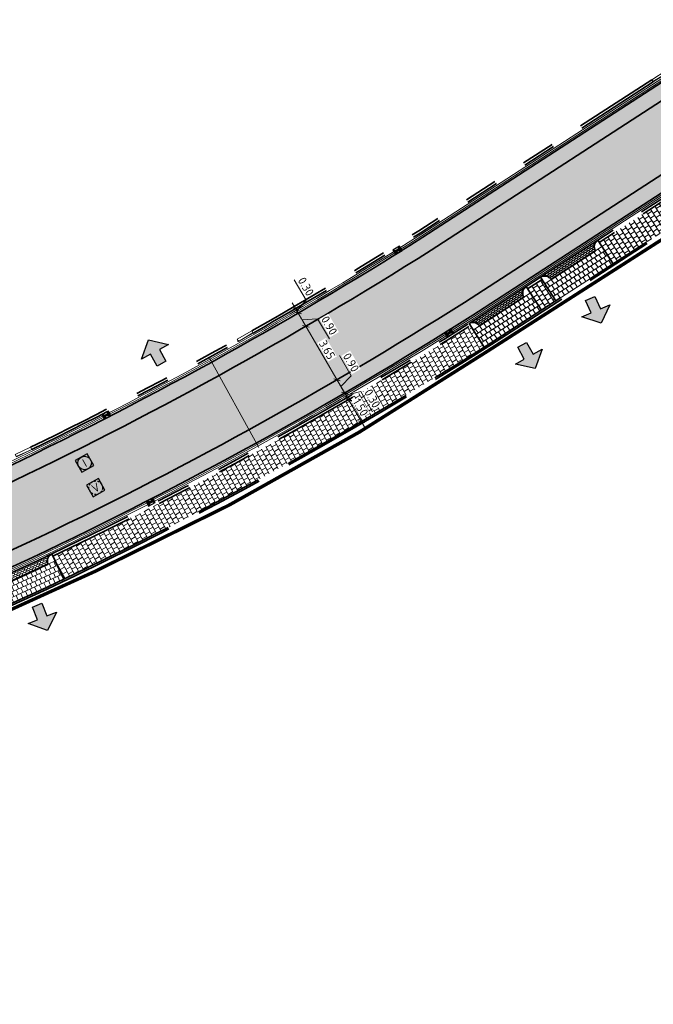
# Model space of a CAD drawing. Header units: metres. Extents: x 199937 to 201628, y 374508 to 375260.
# Tile 34 of 183: x 201263 to 201300, y 374648 to 374706. Entities that reach past the tile are written whole.
import ezdxf
from ezdxf.enums import TextEntityAlignment as Align

# ---------------------------------------------------------------- set-up
doc = ezdxf.new("R2010")
doc.units = ezdxf.units.M
for name, pattern in [('HIDDENX2', [0.75, 0.5, -0.25]), ('VH-OPSLUITBAND_100X200', [16, 8, -2, 4, -2]), ('VH-TROTTOIRBAND_130-150', [15, 5, -2, 2, -2, 2, -2]), ('XX-PROJECTGRENS', [18, 12, -3, 0, -3])]:
    doc.linetypes.add(name, pattern=pattern)
doc.layers.add('000___INRIT-PIJL', color=252, linetype='Continuous')
for name, color, linetype, lineweight in [('B-WE-RI-VWA_RIOOLPUT_VALPUT-S', 20, 'Continuous', 25), ('N-WE-RI-ITR_RIOOLPUT-S', 84, 'Continuous', 25), ('N-WE-RI-KOLK-S', 7, 'Continuous', 25), ('N-WE-VH-GOOT-G', 170, 'Continuous', 35), ('N-WE-VH-KANTOPSLUITING_OPSLUITBAND_100X200-G', 150, 'VH-OPSLUITBAND_100X200', 35), ('N-WE-VH-KANTOPSLUITING_TROTTOIRBAND_130 150-G', 210, 'VH-TROTTOIRBAND_130-150', 35), ('N-WE-VH-KANTOPSLUITING_TROTTOIRBAND_130 150_250_HOEKBLOK-S', 210, 'Continuous', 25), ('N-WE-VH-KANTOPSLUITING_TROTTOIRBAND_130 150_250_INRITVERLOOPBAND-G', 210, 'VH-TROTTOIRBAND_130-150', 35), ('N-WE-VH-KANTOPSLUITING_TROTTOIRBAND_130 150_250_INRITVERLOOPBAND-S', 210, 'Continuous', 25), ('N-WE-VH-KANTVERHARDING_STREKLAAG-G', 60, 'Continuous', 18), ('N-WE-VH-VERHARDING_BETONSTRAATSTEEN-G', 252, 'Continuous', 35), ('N-WE-VH-VERHARDING_TEGEL-A', 252, 'Continuous', 18), ('N-WE-VH-VERHARDING_TEGEL-G', 252, 'Continuous', 35), ('X-XX-AL-M-200', 7, 'Continuous', 18)]:
    doc.layers.add(name, color=color, linetype=linetype, lineweight=lineweight)
doc.layers.add('N-WE-KG-GRENS_PROJECT-G', color=7, linetype='XX-PROJECTGRENS', lineweight=35, transparency=0.45)
for name, color, linetype, lineweight, true_color in [('N-WE-VH-VERHARDING_BETONSTRAATSTEEN_GRIJS-A', 7, 'Continuous', 18, 0xa6a6a6), ('N-WE-VH-VERHARDING_BETONSTRAATSTEEN_HEIDE-A', 7, 'Continuous', 0, 0x986657), ('N-WE-VH-VERHARDING_BETONSTRAATSTEEN_ROOD-A', 7, 'Continuous', 0, 0xa92c0a)]:
    doc.layers.add(name, color=color, linetype=linetype, lineweight=lineweight, true_color=true_color)
doc.layers.add('X-XX-AL-HULPLIJN-G', color=7, linetype='Continuous', lineweight=18, plot=False)
doc.styles.add('NLCS-ISO', font='NLCS-ISO.ttf')
doc.styles.add('NLCS-ISO-M200-T25', font='NLCS-ISO.ttf', dxfattribs={"height": 0.5})
doc.dimstyles.new('NLCS-M200-T25-SCHRAP_L2_H1', dxfattribs={"dimscale": 0.2, "dimtxt": 2.5, "dimasz": 1.4, "dimexe": 2, "dimexo": 2, "dimgap": 0.7, "dimtad": 1, "dimzin": 0, "dimdsep": 46, "dimtxsty": 'NLCS-ISO-M200-T25', "dimblk": 'OBLIQUE', "dimcen": 0, "dimdle": 2, "dimclrd": 256, "dimclre": 256, "dimclrt": 256, "dimadec": 1, "dimazin": 0, "dimtfac": 1, "dimtdec": 3, "dimtofl": 0, "dimtmove": 0, "dimatfit": 3, "dimldrblk": 'OBLIQUE', "dimfxl": 2, "dimfxlon": 1, "dimtfillclr": 256, "dimtolj": 1, "dimtzin": 0, "dimlwd": -1, "dimlwe": -1, "dimarcsym": 0})
pattern_1 = [(115.71894013, (0, 0), (-0.2803270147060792, 0.09806510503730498), [0.63, -0.21]), (25.71894012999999, (-0.3783921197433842, -0.1822619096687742), (-0.2803270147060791, 0.09806510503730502), [0.63, -0.21])]
pattern_2 = [(121.93216256, (201274.258969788, 374684.6893853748), (-0.2892938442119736, 0.06714962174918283), [0.63, -0.21]), (31.93216256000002, (201273.902526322, 374684.4672411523), (-0.2892938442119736, 0.06714962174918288), [0.63, -0.21])]

# ---------------------------------------------------------------- blocks, each defined once
blk = doc.blocks.new('inrit')
h = blk.add_hatch(color=256)
h.dxf.hatch_style = 1
h.paths.add_polyline_path([(0.3000000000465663, 1), (-0.300000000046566, 1), (-0.3000000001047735, 1.799999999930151), (-0.900000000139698, 1.799999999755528), (-2.328301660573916e-10, 2.599999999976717), (0.9000000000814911, 1.799999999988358), (0.2999999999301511, 1.799999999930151)])
at = {"color": 3, "flags": 128}
blk.add_lwpolyline([(0.3000000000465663, 1), (-0.300000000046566, 1), (-0.3000000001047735, 1.799999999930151), (-0.900000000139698, 1.799999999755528), (-2.328301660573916e-10, 2.599999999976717), (0.9000000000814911, 1.799999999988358), (0.2999999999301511, 1.799999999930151), (0.3000000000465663, 1)], dxfattribs=at)
blk = doc.blocks.new('SVH-TROTTOIRBAND HOEKBLOK_130 150X250_R450_H90UITW_HD-MM')
at = {"linetype": 'Continuous', "lineweight": 0}
for q in [(450.0000000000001, 449.9999999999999), (0, 0)]:
    blk.add_line((8.266365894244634e-14, 450), q, dxfattribs=at)
for radius in [450, 430]:
    blk.add_arc((8.266365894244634e-14, 450), radius, 270, 0, dxfattribs=at)
blk = doc.blocks.new('SVH-TROTTOIRBAND INRITVERLOOPBAND_130 150X250_RECHTS_L1000_HD-MM')
at = {"linetype": 'Continuous', "lineweight": 0}
blk.add_line((0, 20), (-1000, 1.13686837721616e-13), dxfattribs=at)
blk.add_lwpolyline([(0, 0), (-1000, 1.13686837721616e-13), (-1000, 150.0000000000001), (0, 150)], close=True, dxfattribs=at)
blk = doc.blocks.new('SVH-TROTTOIRBAND INRITVERLOOPBAND_130 150X250_LINKS_L1000_HD-MM')
at = {"linetype": 'Continuous', "lineweight": 0}
blk.add_line((0, 20), (1000, 1.13686837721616e-13), dxfattribs=at)
blk.add_lwpolyline([(0, 0), (1000, 1.13686837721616e-13), (1000, 150.0000000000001), (0, 150)], close=True, dxfattribs=at)
blk = doc.blocks.new('SRI-PUT_INSPECTIE-SO')
at = {"lineweight": -3, "flags": 128}
blk.add_lwpolyline([(-1.999999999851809, -2.000000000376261), (2.000000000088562, -2.000000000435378), (2.000000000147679, 1.999999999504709), (-2.00000000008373, 1.999999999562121)], close=True, dxfattribs=at)
at = {"lineweight": -3, "ltscale": 1.5}
blk.add_circle((0, -7.105427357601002e-14), 1.999999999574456, dxfattribs=at)
at = {"ltscale": 0.1, "style": 'NLCS-ISO'}
blk.add_text('I', height=2.5, dxfattribs=at).set_placement((-0.002795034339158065, -0.007140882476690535), align=Align.MIDDLE_CENTER)
blk = doc.blocks.new('SRI-PUT_VALPUT-SO')
at = {"lineweight": -3, "flags": 128}
blk.add_lwpolyline([(-1.999999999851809, -2.00000000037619), (2.000000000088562, -2.000000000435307), (2.000000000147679, 1.99999999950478), (-2.00000000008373, 1.999999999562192)], close=True, dxfattribs=at)
at = {"linetype": 'HIDDENX2', "lineweight": -3, "ltscale": 0.25}
blk.add_circle((0, 0), 1.999999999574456, dxfattribs=at)
at = {"ltscale": 0.1, "style": 'NLCS-ISO'}
blk.add_text('V', height=2.5, dxfattribs=at).set_placement((-0.002795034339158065, -0.007140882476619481), align=Align.MIDDLE_CENTER)
blk = doc.blocks.new('N-SRI-KOLK_STRAAT_450X300-SO')
h = blk.add_hatch(color=256)
h.dxf.hatch_style = 1
h.paths.add_polyline_path([(-7.127631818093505e-14, 0.7499999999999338), (-1.125000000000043, 1.49999999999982), (-1.125000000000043, 4.75175454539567e-14)])
h.paths.add_polyline_path([(1.1249999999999, 4.75175454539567e-14), (1.1249999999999, 1.49999999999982), (-7.122080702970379e-14, 0.7499999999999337)])
for p, q in [((-1.125000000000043, 4.75175454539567e-14), (1.1249999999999, 1.49999999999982)), ((1.1249999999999, 4.75175454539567e-14), (-1.125000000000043, 1.49999999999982))]:
    blk.add_line(p, q)
at = {"flags": 128}
blk.add_lwpolyline([(-1.125000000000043, 4.75175454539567e-14), (1.1249999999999, 4.75175454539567e-14), (1.1249999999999, 1.49999999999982), (-1.125000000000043, 1.49999999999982)], close=True, dxfattribs=at)
blk = doc.blocks.new('_Oblique')
at = {"color": 0, "linetype": 'ByBlock', "lineweight": -2}
blk.add_line((-0.5, -0.5), (0.5, 0.5), dxfattribs=at)
blk = doc.blocks.new('*D808')
at = {"layer": 'Defpoints', "color": 0, "transparency": 16777216}
for p in [(201279.3643647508, 374687.5801043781), (201281.199882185, 374684.4295950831), (201281.1998821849, 374684.4295950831)]:
    blk.add_point(p, dxfattribs=at)
at = {"layer": 'X-XX-AL-M-200', "transparency": 16777216}
for p, q in [((201279.1630029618, 374687.9257247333), (201281.4012439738, 374684.0839747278)), ((201279.3643647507, 374687.5801043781), (201279.0187443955, 374687.3787425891)), ((201281.1998821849, 374684.4295950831), (201280.8542618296, 374684.2282332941))]:
    blk.add_line(p, q, dxfattribs=at)
at = {"layer": 'X-XX-AL-M-200', "transparency": 16777216, "xscale": 0.28, "yscale": 0.28, "zscale": 0.28}
for p, rotation in [((201279.3643647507, 374687.5801043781), 120.2254948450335), ((201281.1998821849, 374684.4295950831), 300.2254948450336)]:
    blk.add_blockref('_Oblique', p, dxfattribs=dict(at, rotation=rotation))
at = {"layer": 'X-XX-AL-M-200', "transparency": 16777216, "insert": (201280.6191033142, 374686.2011774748), "char_height": 0.5, "attachment_point": 5, "rotation": 300.22549484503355, "style": 'NLCS-ISO-M200-T25', "bg_fill": 3, "box_fill_scale": 1.1, "bg_fill_color": 256, "bg_fill_true_color": 13158600, "bg_fill_transparency": 0}
blk.add_mtext('\\A1;3.65', dxfattribs=at)
blk = doc.blocks.new('*D809')
at = {"layer": 'Defpoints', "color": 0, "transparency": 16777216}
for p in [(201278.9113007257, 374688.3577501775), (201278.9113007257, 374688.3577501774), (201279.3643647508, 374687.5801043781)]:
    blk.add_point(p, dxfattribs=at)
at = {"layer": 'X-XX-AL-M-200', "transparency": 16777216}
for p, q in [((201278.9113007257, 374688.3577501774), (201278.5656803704, 374688.1563883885)), ((201279.5657265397, 374687.2344840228), (201278.7099389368, 374688.7033705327)), ((201279.1378327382, 374687.9689272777), (201280.0588328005, 374688.0251446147)), ((201280.0588328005, 374688.0251446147), (201280.7535309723, 374686.8327543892)), ((201279.3643647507, 374687.5801043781), (201279.0187443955, 374687.3787425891))]:
    blk.add_line(p, q, dxfattribs=at)
at = {"layer": 'X-XX-AL-M-200', "transparency": 16777216, "xscale": 0.28, "yscale": 0.28, "zscale": 0.28}
for p, rotation in [((201278.9113007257, 374688.3577501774), 120.2254948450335), ((201279.3643647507, 374687.5801043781), 300.2254948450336)]:
    blk.add_blockref('_Oblique', p, dxfattribs=dict(at, rotation=rotation))
at = {"layer": 'X-XX-AL-M-200', "transparency": 16777216, "insert": (201280.7431617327, 374687.6252772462), "char_height": 0.5, "attachment_point": 5, "rotation": 300.22549484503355, "style": 'NLCS-ISO-M200-T25', "bg_fill": 3, "box_fill_scale": 1.1, "bg_fill_color": 256, "bg_fill_true_color": 13158600, "bg_fill_transparency": 0}
blk.add_mtext('\\A1;0.90', dxfattribs=at)
blk = doc.blocks.new('*D810')
at = {"layer": 'Defpoints', "color": 0, "transparency": 16777216}
for p in [(201278.7602795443, 374688.6169650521), (201278.760279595, 374688.6169650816), (201278.9113007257, 374688.3577501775)]:
    blk.add_point(p, dxfattribs=at)
at = {"layer": 'X-XX-AL-M-200', "transparency": 16777216}
for p, q in [((201279.3828326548, 374689.1252340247), (201278.688134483, 374690.3176242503)), ((201279.1126625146, 374688.0121298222), (201278.5589178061, 374688.9625854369)), ((201278.8357901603, 374688.4873576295), (201279.3828326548, 374689.1252340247)), ((201278.9113007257, 374688.3577501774), (201278.5656803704, 374688.1563883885)), ((201278.760279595, 374688.6169650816), (201279.1058999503, 374688.8183268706))]:
    blk.add_line(p, q, dxfattribs=at)
at = {"layer": 'X-XX-AL-M-200', "transparency": 16777216, "xscale": 0.28, "yscale": 0.28, "zscale": 0.28}
for p, rotation in [((201278.760279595, 374688.6169650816), 120.2254948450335), ((201278.9113007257, 374688.3577501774), 300.2254948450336)]:
    blk.add_blockref('_Oblique', p, dxfattribs=dict(at, rotation=rotation))
at = {"layer": 'X-XX-AL-M-200', "transparency": 16777216, "insert": (201279.3724634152, 374689.9177568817), "char_height": 0.5, "attachment_point": 5, "rotation": 300.22549484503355, "style": 'NLCS-ISO-M200-T25', "bg_fill": 3, "box_fill_scale": 1.1, "bg_fill_color": 256, "bg_fill_true_color": 13158600, "bg_fill_transparency": 0}
blk.add_mtext('\\A1;0.30', dxfattribs=at)
blk = doc.blocks.new('*D811')
at = {"layer": 'Defpoints', "color": 0, "transparency": 16777216}
for p in [(201281.6529424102, 374683.6519558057), (201281.6006706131, 374683.6215017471)]:
    blk.add_point(p, dxfattribs=at)
at = {"layer": 'X-XX-AL-M-200', "transparency": 16777216}
for p, q in [((201282.040399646, 374684.66071402), (201281.3457014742, 374685.8531042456)), ((201281.1998821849, 374684.4295950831), (201280.8542618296, 374684.2282332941)), ((201280.998520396, 374684.7752154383), (201281.8543041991, 374683.3063354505)), ((201281.4264122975, 374684.0407754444), (201282.040399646, 374684.66071402)), ((201281.6529424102, 374683.6519558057), (201281.9985627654, 374683.8533175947))]:
    blk.add_line(p, q, dxfattribs=at)
at = {"layer": 'X-XX-AL-M-200', "transparency": 16777216, "xscale": 0.28, "yscale": 0.28, "zscale": 0.28, "rotation": 300.2254948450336}
blk.add_blockref('_Oblique', (201281.6529424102, 374683.6519558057), dxfattribs=at)
at = {"layer": 'X-XX-AL-M-200', "transparency": 16777216, "insert": (201282.0300304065, 374685.453236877), "char_height": 0.5, "attachment_point": 5, "rotation": 300.22549484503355, "style": 'NLCS-ISO-M200-T25', "bg_fill": 3, "box_fill_scale": 1.1, "bg_fill_color": 256, "bg_fill_true_color": 13158600, "bg_fill_transparency": 0}
blk.add_mtext('\\A1;0.90', dxfattribs=at)
at = {"layer": 'Defpoints', "color": 0, "transparency": 16777216}
blk.add_point((201281.199882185, 374684.4295950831), dxfattribs=at)
at = {"layer": 'X-XX-AL-M-200', "transparency": 16777216, "xscale": 0.28, "yscale": 0.28, "zscale": 0.28, "rotation": 120.2254948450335}
blk.add_blockref('_Oblique', (201281.1998821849, 374684.4295950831), dxfattribs=at)
blk = doc.blocks.new('*D812')
at = {"layer": 'Defpoints', "color": 0, "transparency": 16777216}
for p in [(201281.6006706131, 374683.6215017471), (201281.751627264, 374683.3622488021), (201281.8039637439, 374683.3927405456)]:
    blk.add_point(p, dxfattribs=at)
at = {"layer": 'X-XX-AL-M-200', "transparency": 16777216}
for p, q in [((201281.4515806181, 374683.9975761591), (201282.0053255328, 374683.0471201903)), ((201281.652942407, 374683.6519558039), (201281.9985627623, 374683.8533175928)), ((201281.7284530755, 374683.5223481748), (201282.6014151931, 374683.7323508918)), ((201282.6014151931, 374683.7323508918), (201283.2961133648, 374682.5399606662)), ((201281.8039637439, 374683.3927405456), (201282.1495840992, 374683.5941023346))]:
    blk.add_line(p, q, dxfattribs=at)
at = {"layer": 'X-XX-AL-M-200', "transparency": 16777216, "xscale": 0.28, "yscale": 0.28, "zscale": 0.28}
for p, rotation in [((201281.652942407, 374683.6519558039), 120.2254948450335), ((201281.8039637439, 374683.3927405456), 300.2254948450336)]:
    blk.add_blockref('_Oblique', p, dxfattribs=dict(at, rotation=rotation))
at = {"layer": 'X-XX-AL-M-200', "transparency": 16777216, "insert": (201283.2857441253, 374683.3324835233), "char_height": 0.5, "attachment_point": 5, "rotation": 300.22549484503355, "style": 'NLCS-ISO-M200-T25', "bg_fill": 3, "box_fill_scale": 1.1, "bg_fill_color": 256, "bg_fill_true_color": 13158600, "bg_fill_transparency": 0}
blk.add_mtext('\\A1;0.30', dxfattribs=at)
blk = doc.blocks.new('*D813')
at = {"layer": 'X-XX-AL-M-200', "transparency": 16777216}
for p, q in [((201281.6781164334, 374683.6087467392), (201282.8359467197, 374681.6214296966)), ((201281.8794782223, 374683.263126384), (201282.2250985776, 374683.4644881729)), ((201282.6345849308, 374681.9670500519), (201282.9802052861, 374682.1684118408))]:
    blk.add_line(p, q, dxfattribs=at)
at = {"layer": 'X-XX-AL-M-200', "transparency": 16777216, "xscale": 0.28, "yscale": 0.28, "zscale": 0.28}
for p, rotation in [((201281.8794782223, 374683.263126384), 120.2254948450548), ((201282.6345849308, 374681.9670500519), 300.2254948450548)]:
    blk.add_blockref('_Oblique', p, dxfattribs=dict(at, rotation=rotation))
at = {"layer": 'X-XX-AL-M-200', "transparency": 16777216, "insert": (201282.594011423, 374682.8114159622), "char_height": 0.5, "attachment_point": 5, "rotation": 300.2254948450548, "style": 'NLCS-ISO-M200-T25', "bg_fill": 3, "box_fill_scale": 1.1, "bg_fill_color": 256, "bg_fill_true_color": 13158600, "bg_fill_transparency": 0}
blk.add_mtext('\\A1;1.50', dxfattribs=at)
at = {"layer": 'Defpoints', "color": 0, "transparency": 16777216}
for p in [(201281.8794782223, 374683.263126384), (201282.6345849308, 374681.9670500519), (201282.6345849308, 374681.9670500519)]:
    blk.add_point(p, dxfattribs=at)

msp = doc.modelspace()

# ---------------------------------------------------------------- hatches: boundary and pattern name
at = {"layer": 'N-WE-VH-VERHARDING_BETONSTRAATSTEEN_GRIJS-A'}
h = msp.add_hatch(dxfattribs=at)
h.set_pattern_fill('AVH-GRI_BSS_KEIFRMT_HALFST-SO', color=256, angle=122.94706743, pattern_type=2)
h.set_pattern_definition([(122.94706743, (201293.193583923, 374690.4658810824), (-0.1452189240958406, 0.03100748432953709), [0.105, -0.105]), (212.94706743, (201293.193583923, 374690.4658810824), (0.05710571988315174, -0.08811320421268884), [])])
edge = h.paths.add_edge_path()
edge.add_arc((201296.8025259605, 374692.2685760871), 0.4500000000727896, 122.947067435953, 212.947067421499)
edge.add_line((201296.4248979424, 374692.0238372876), (201293.8159507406, 374690.3329918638))
edge.add_arc((201293.4383227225, 374690.0882530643), 0.4500000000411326, 32.94706742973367, 122.9470674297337)
edge.add_line((201293.193583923, 374690.4658810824), (201296.5577871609, 374692.6462041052))
h = msp.add_hatch(dxfattribs=at)
h.set_pattern_fill('AVH-GRI_BSS_KEIFRMT_HALFST-SO', color=256, angle=122.8707416, pattern_type=2)
h.set_pattern_definition([(122.8707416, (201288.9789409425, 374687.7407457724), (-0.1451774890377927, 0.03120090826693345), [0.105, -0.105]), (212.8707416, (201288.9789409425, 374687.7407457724), (0.05698829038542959, -0.08818919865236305), [])])
edge = h.paths.add_edge_path()
edge.add_arc((201292.585189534, 374689.5353417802), 0.4500000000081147, 122.947067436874, 212.947067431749)
edge.add_line((201292.207561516, 374689.2906029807), (201289.599536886, 374687.5998178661))
edge.add_arc((201289.218774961, 374687.3599838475), 0.4499999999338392, 32.20597288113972, 122.2059728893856)
edge.add_arc((201159.6147916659, 374893.1200443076), 242.7256463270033, 302.2059728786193, 302.3106708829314)
edge.add_line((201289.3540194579, 374687.977478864), (201292.3404507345, 374689.9129697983))
h = msp.add_hatch(dxfattribs=at)
h.set_pattern_fill('AVH-GRI_BSS_KEIFRMT_HALFST-SO', color=256, angle=114.68437354, pattern_type=2)
h.set_pattern_definition([(114.68437354, (201255.4765798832, 374670.0763209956), (-0.1392553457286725, 0.05155529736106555), [0.105, -0.105]), (204.68437354, (201255.4765798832, 374670.0763209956), (0.04385002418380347, -0.09540532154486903), [])])
edge = h.paths.add_edge_path()
edge.add_arc((201159.6147916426, 374893.1200442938), 242.7256463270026, 295.3128642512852, 295.5770188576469, ccw=False)
edge.add_line((201263.3947729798, 374673.6993186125), (201255.4765798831, 374670.0763209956))
edge.add_arc((201255.6638107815, 374669.6671210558), 0.4499999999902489, 24.586633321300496, 114.58663332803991, ccw=False)
edge.add_line((201256.0730107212, 374669.8543519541), (201263.5845960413, 374673.2913047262))
edge.add_arc((201325.773368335, 374542.8501398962), 144.5072347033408, 115.22258248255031, 115.48981089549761, ccw=False)
edge.add_arc((201264.5995524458, 374673.7742101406), 0.4499999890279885, 115.57701819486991, 205.577020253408, ccw=False)
at = {"layer": 'N-WE-VH-VERHARDING_BETONSTRAATSTEEN_HEIDE-A', "true_color": 0x986657}
h = msp.add_hatch(dxfattribs=at)
h.set_pattern_fill('AVH-HEI_BSS_KEIFRMT_KEPER-SO', color=25, scale=2, angle=121.93216256, pattern_type=2)
h.set_pattern_definition(pattern_2)
h.paths.add_polyline_path([(201303.2068868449, 374702.7304301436), (201303.1945860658, 374702.7493200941), (201302.7157701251, 374703.4846238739), (201286.2558043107, 374692.8170036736, -0.01523207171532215), (201273.825221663, 374685.4779680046), (201274.258969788, 374684.6893853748, 0.01523739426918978), (201286.7410409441, 374692.0589990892)])
h = msp.add_hatch(dxfattribs=at)
h.set_pattern_fill('AVH-HEI_BSS_KEIFRMT_KEPER-SO', color=25, scale=2, angle=121.93216256, pattern_type=2)
h.set_pattern_definition(pattern_2)
h.paths.add_polyline_path([(201305.6876854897, 374698.9207394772), (201305.1965687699, 374699.6749332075), (201288.7069821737, 374688.988115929, -0.01525865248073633), (201276.0162318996, 374681.494567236), (201276.4499800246, 374680.7059846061, 0.01526382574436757), (201289.1922588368, 374688.2301372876)])
h = msp.add_hatch(dxfattribs=at)
h.set_pattern_fill('AVH-HEI_BSS_KEIFRMT_KEPER-SO', color=25, scale=2, angle=115.71894013, pattern_type=2)
h.set_pattern_definition(pattern_1)
h.paths.add_polyline_path([(201274.258969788, 374684.6893853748), (201273.825221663, 374685.4779680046, -0.01523232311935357), (201260.9706419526, 374678.9092934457), (201245.2910476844, 374671.735038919), (201245.665509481, 374670.9166390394), (201261.3503480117, 374678.0932930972, 0.01523839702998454)])
h = msp.add_hatch(dxfattribs=at)
h.set_pattern_fill('AVH-HEI_BSS_KEIFRMT_KEPER-SO', color=25, scale=2, angle=115.71894013, pattern_type=2)
h.set_pattern_definition(pattern_1)
h.paths.add_polyline_path([(201276.4499800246, 374680.7059846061), (201276.0162318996, 374681.494567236, -0.01526265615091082), (201262.8885663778, 374674.7873502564), (201247.182582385, 374667.6010210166), (201247.5570441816, 374666.7826211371), (201263.268222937, 374673.9713272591, 0.01526855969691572)])
at = {"layer": 'N-WE-VH-VERHARDING_BETONSTRAATSTEEN_ROOD-A'}
h = msp.add_hatch(dxfattribs=at)
h.set_pattern_fill('AVH-ROO_BSS_KEIFRMT_KEPER-SO', color=36, scale=2, angle=76.93216256, pattern_type=2)
h.set_pattern_definition([(76.93216256, (0, 0), (-0.1570796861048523, 0.2520435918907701), [0.63, -0.21]), (346.93216256, (-0.4091232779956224, 0.09496390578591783), (-0.1570796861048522, 0.2520435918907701), [0.63, -0.21])])
h.paths.add_polyline_path([(201305.1965687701, 374699.6749332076), (201305.159048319, 374699.7325522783), (201303.2068868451, 374702.7304301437), (201286.7410409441, 374692.0589990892, -0.01523739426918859), (201274.258969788, 374684.6893853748), (201276.0162318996, 374681.494567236, 0.01525865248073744), (201288.7069821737, 374688.988115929)])
h = msp.add_hatch(dxfattribs=at)
h.set_pattern_fill('AVH-ROO_BSS_KEIFRMT_KEPER-SO', color=36, scale=2, angle=70.71894013, pattern_type=2)
h.set_pattern_definition([(70.71894013, (201245.665509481, 374670.9166390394), (-0.1288786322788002, 0.2675636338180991), [0.6299999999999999, -0.21]), (340.71894013, (201245.2690672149, 374671.0553240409), (-0.1288786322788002, 0.2675636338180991), [0.63, -0.21])])
h.paths.add_polyline_path([(201276.0162318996, 374681.494567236), (201274.258969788, 374684.6893853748, -0.01523839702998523), (201261.3503480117, 374678.0932930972), (201245.6655094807, 374670.9166390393), (201245.6959257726, 374670.8501631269), (201247.1825823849, 374667.6010210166), (201262.8885663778, 374674.7873502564, 0.0152626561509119)])
at = {"layer": 'N-WE-VH-VERHARDING_TEGEL-A'}
h = msp.add_hatch(dxfattribs=at)
h.set_pattern_fill('AVH-TEGEL_300X300_HALFST-SO', color=256, angle=32.94706743, pattern_type=2)
h.set_pattern_definition([(32.94706743, (201296.6393667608, 374692.5203280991), (0.17017241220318, 0.2890352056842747), [0.3, -0.3]), (122.94706743, (201296.6393667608, 374692.5203280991), (-0.2517520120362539, -0.1631591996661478), [])])
edge = h.paths.add_edge_path()
edge.add_arc((201310.5273890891, 374693.7753671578), 4.99999999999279, 74.33134832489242, 122.94706743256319, ccw=False)
edge.add_line((201311.8777575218, 374698.5895654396), (201312.3728568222, 374700.3546438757))
edge.add_arc((201310.792925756, 374694.7220318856), 5.850000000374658, 74.3313483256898, 122.9470904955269)
edge.add_line((201307.611319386, 374699.6311948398), (201306.7721460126, 374699.0873308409))
edge.add_line((201306.7721460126, 374699.0873308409), (201296.6393667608, 374692.5203280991))
edge.add_line((201296.6393667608, 374692.5203280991), (201297.4551627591, 374691.261568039))
edge.add_line((201297.4551627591, 374691.261568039), (201307.8080690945, 374697.971234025))
h = msp.add_hatch(dxfattribs=at)
h.set_pattern_fill('AVH-TEGEL_300X300_HALFST-SO', color=256, angle=122.94706743, pattern_type=2)
h.set_pattern_definition([(122.94706743, (201293.4383227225, 374690.0882530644), (-0.2890352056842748, 0.1701724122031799), [0.2999999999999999, -0.2999999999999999]), (212.94706743, (201293.4383227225, 374690.0882530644), (0.1631591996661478, -0.2517520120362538), [])])
h.paths.add_polyline_path([(201297.4551627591, 374691.261568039), (201296.8025259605, 374692.2685760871), (201296.4248979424, 374692.0238372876), (201293.8159507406, 374690.3329918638), (201293.4383227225, 374690.0882530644), (201294.0909595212, 374689.0812450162)])
h = msp.add_hatch(dxfattribs=at)
h.set_pattern_fill('AVH-TEGEL_300X300_HALFST-SO', color=256, angle=32.94706744, pattern_type=2)
h.set_pattern_definition([(32.94706744, (201292.4220303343, 374689.7870937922), (0.1701724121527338, 0.2890352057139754), [0.2999999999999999, -0.2999999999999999]), (122.94706744, (201292.4220303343, 374689.7870937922), (-0.2517520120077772, -0.1631591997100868), [])])
h.paths.add_polyline_path([(201293.2751635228, 374690.3400050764), (201292.4220303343, 374689.7870937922), (201292.585189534, 374689.5353417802), (201293.2378263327, 374688.5283337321), (201294.0909595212, 374689.0812450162)])
h = msp.add_hatch(dxfattribs=at)
h.set_pattern_fill('AVH-TEGEL_300X300_HALFST-SO', color=256, angle=122.94706743, pattern_type=2)
h.set_pattern_definition([(122.94706743, (201289.218774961, 374687.3599838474), (-0.2890352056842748, 0.1701724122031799), [0.2999999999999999, -0.2999999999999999]), (212.94706743, (201289.218774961, 374687.3599838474), (0.1631591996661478, -0.2517520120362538), [])])
h.paths.add_polyline_path([(201293.2378263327, 374688.5283337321), (201292.585189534, 374689.5353417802), (201292.207561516, 374689.2906029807), (201289.599536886, 374687.5998178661), (201289.218774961, 374687.3599838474), (201289.8583323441, 374686.3446187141, 0.0004662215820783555), (201290.2437182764, 374686.5878675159)])
h = msp.add_hatch(dxfattribs=at)
h.set_pattern_fill('AVH-TEGEL_300X300_HALFST-SO', color=256, angle=28.89149586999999, pattern_type=2)
h.set_pattern_definition([(28.89149586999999, (201264.4700352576, 374674.0448118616), (0.1901880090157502, 0.2762761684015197), [0.3, -0.3]), (118.89149587, (201264.4700352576, 374674.0448118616), (-0.2626608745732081, -0.1449457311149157), [])])
h.paths.add_polyline_path([(201289.8583323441, 374686.3446187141), (201289.0588856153, 374687.6138251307, -0.02893233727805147), (201264.4700352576, 374674.0448118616), (201264.5995524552, 374673.7742101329), (201265.1176212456, 374672.6918032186, 0.028932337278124)])
h = msp.add_hatch(dxfattribs=at)
h.set_pattern_fill('AVH-TEGEL_300X300_HALFST-SO', color=256, angle=114.6846879, pattern_type=2)
h.set_pattern_definition([(114.6846879, (201255.6638107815, 374669.6671210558), (-0.2615802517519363, 0.2099423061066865), [0.3, -0.3]), (204.6846879, (201255.6638107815, 374669.6671210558), (0.1252872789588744, -0.2725859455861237), [])])
h.paths.add_polyline_path([(201264.0907791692, 374672.2032623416, 0.001163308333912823), (201265.1176212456, 374672.6918032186), (201264.5995524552, 374673.7742101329), (201264.1936498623, 374673.5799343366, 0.001166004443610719), (201263.5845960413, 374673.2913047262), (201256.0730107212, 374669.8543519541), (201255.6638107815, 374669.6671210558), (201256.163093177, 374668.5759212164)])

# ---------------------------------------------------------------- linework, layer by layer
at = {"layer": 'N-WE-KG-GRENS_PROJECT-G', "const_width": 0.2}
msp.add_lwpolyline([(201308.1539999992, 374697.6950000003), (201289.9872137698, 374686.0641628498, -0.03908610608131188), (201266.9247854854, 374673.1401875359), (201200.0909166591, 374642.7392263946), (201176.1845119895, 374630.6280919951), (201154.8964641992, 374621.6288118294), (201134.1905557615, 374615.0265156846, 0.2220427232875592), (201130.94962929, 374609.665687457), (201131.6340984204, 374605.6972410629), (201128.5637643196, 374605.4626498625), (201127.0765726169, 374611.0851538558), (201121.9339583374, 374614.7862823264), (201115.1763222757, 374614.7237382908), (201114.6444702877, 374618.6329530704), (201122.1842411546, 374622.3545302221), (201156.2725108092, 374633.3179658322, 0.2828101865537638), (201160.2803696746, 374643.2145036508), (201159.7898374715, 374646.4557134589), (201145.3138937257, 374758.5632757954), (201142.007547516, 374758.3458555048), (201141.3871207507, 374761.365740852)], format="xyb", dxfattribs=at)
at = {"layer": 'N-WE-VH-GOOT-G'}
for points in [[(201303.5549454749, 374704.0284891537), (201286.2558043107, 374692.8170036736, -0.03047146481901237), (201260.9706419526, 374678.9092934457), (201244.3817144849, 374671.318970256)], [(201306.5268608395, 374699.464604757), (201289.1922588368, 374688.2301372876, -0.03053950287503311), (201263.268222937, 374673.9713272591), (201246.6477109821, 374666.3665524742)]]:
    msp.add_lwpolyline(points, format="xyb", dxfattribs=at)
at = {"layer": 'N-WE-VH-KANTOPSLUITING_OPSLUITBAND_100X200-G'}
for points in [[(201355.4795011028, 374611.9602068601), (201315.0321825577, 374695.944891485, 0.4516824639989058), (201307.8080690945, 374697.971234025), (201290.2437182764, 374686.5878675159, -0.03056330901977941), (201264.0907791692, 374672.2032623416), (201239.3376742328, 374660.8773905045), (201232.8997060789, 374657.9787498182), (201208.0687749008, 374646.6675157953, 0.01068873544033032), (201190.6051295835, 374638.3081030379, -0.006431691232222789), (201179.8700321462, 374632.9417881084, -0.02007967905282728), (201154.624108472, 374622.0905357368, -0.01150386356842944), (201140.6348303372, 374617.4388262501), (201135.7915072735, 374615.8914530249, 0.01824748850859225), (201134.4044826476, 374615.402205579, 0.3386517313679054), (201130.6423225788, 374609.1563250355), (201130.9969871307, 374605.9719296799)], [(201355.3894052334, 374611.9168163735), (201314.9420866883, 374695.9015009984, 0.4516824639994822), (201307.8624554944, 374697.8873166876), (201290.2976402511, 374686.5036491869, -0.03056452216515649), (201264.1329603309, 374672.1125917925), (201239.3790054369, 374660.7863310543), (201232.9409609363, 374657.8876559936), (201208.1101212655, 374646.576463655, 0.01068856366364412), (201190.6506074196, 374638.2190415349, -0.006431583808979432), (201179.9133844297, 374632.851673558, -0.02008064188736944), (201154.6588610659, 374621.996762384, -0.01150427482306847), (201140.6647288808, 374617.3433988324), (201135.8216246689, 374615.7960955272, 0.01825161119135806), (201134.4411654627, 374615.3091767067, 0.3386517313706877), (201130.7417080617, 374609.1673941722), (201131.0963726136, 374605.9829988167)]]:
    msp.add_lwpolyline(points, format="xyb", dxfattribs=at)
at = {"layer": 'N-WE-VH-KANTOPSLUITING_TROTTOIRBAND_130 150-G'}
for points in [[(201299.7360962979, 374702.0897543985), (201286.013189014, 374693.196007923, -0.01210179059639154), (201276.1916363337, 374687.3142755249)], [(201299.8176758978, 374701.9638783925), (201286.0940605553, 374693.0696730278, -0.01210291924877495), (201276.2652904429, 374687.1836022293)], [(201288.9789409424, 374687.7407457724, -0.02893233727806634), (201264.4052766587, 374674.1801127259)], [(201289.0588856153, 374687.6138251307, -0.02893233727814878), (201264.4700352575, 374674.0448118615)]]:
    msp.add_lwpolyline(points, format="xyb", dxfattribs=at)
for points in [[(201306.6905664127, 374699.2132068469), (201296.5577871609, 374692.6462041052)], [(201306.7721460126, 374699.0873308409), (201296.6393667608, 374692.5203280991)], [(201293.193583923, 374690.4658810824), (201292.3404507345, 374689.9129697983)], [(201293.2751635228, 374690.3400050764), (201292.4220303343, 374689.7870937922)]]:
    msp.add_lwpolyline(points, dxfattribs=at)
at = {"layer": 'N-WE-VH-KANTOPSLUITING_TROTTOIRBAND_130 150_250_INRITVERLOOPBAND-G'}
for points in [[(201275.3204902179, 374686.8232516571, -0.01450744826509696), (201263.1619135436, 374680.4602953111)], [(201275.3941436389, 374686.6925796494, -0.01450811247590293), (201263.2273372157, 374680.3253147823)]]:
    msp.add_lwpolyline(points, format="xyb", dxfattribs=at)
msp.add_lwpolyline([(201275.3625928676, 374686.748832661), (201275.3941436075, 374686.6925796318)], dxfattribs=at)
at = {"layer": 'N-WE-VH-KANTVERHARDING_STREKLAAG-G'}
for points in [[(201303.445808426, 374704.1960877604), (201286.1479750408, 374692.9854498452, -0.03046892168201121), (201260.8862614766, 374679.090626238), (201244.2985007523, 374671.5008368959)], [(201303.5003769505, 374704.1122884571), (201286.201889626, 374692.9012267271, -0.03047019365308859), (201260.9284517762, 374678.99995987), (201244.3401076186, 374671.409903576)], [(201306.5814293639, 374699.3808054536), (201289.2461789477, 374688.1459177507, -0.03054073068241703), (201263.3104064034, 374673.8806577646), (201246.6893178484, 374666.2756191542)], [(201306.6359978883, 374699.2970061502), (201289.3000991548, 374688.0616982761, -0.03054195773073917), (201263.352589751, 374673.7899882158), (201246.7309247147, 374666.1846858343)]]:
    msp.add_lwpolyline(points, format="xyb", dxfattribs=at)
at = {"layer": 'N-WE-VH-VERHARDING_BETONSTRAATSTEEN-G'}
for points in [[(201303.206886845, 374702.7304301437), (201286.7410409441, 374692.0589990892, -0.03048286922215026), (201261.3503480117, 374678.0932930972), (201245.665509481, 374670.9166390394)], [(201305.1965687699, 374699.6749332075), (201288.7069821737, 374688.988115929, -0.03052841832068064), (201262.8885663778, 374674.7873502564), (201247.182582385, 374667.6010210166)], [(201292.3404507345, 374689.9129697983, 0.4142135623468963), (201292.207561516, 374689.2906029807), (201289.599536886, 374687.5998178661, 0.4142135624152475), (201288.9789409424, 374687.7407457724, 0.0004568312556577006), (201289.3540194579, 374687.977478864), (201292.3404507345, 374689.9129697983)]]:
    msp.add_lwpolyline(points, format="xyb", dxfattribs=at)
for points in [[(201296.5577871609, 374692.6462041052, 0.4142135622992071), (201296.4248979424, 374692.0238372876), (201293.8159507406, 374690.3329918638, 0.414213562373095), (201293.193583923, 374690.4658810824)], [(201264.4052766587, 374674.1801127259, -0.001152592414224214), (201263.3947729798, 374673.6993186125), (201255.4765798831, 374670.0763209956, -0.4142135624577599), (201256.0730107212, 374669.8543519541), (201263.5845960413, 374673.2913047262, -0.001166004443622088), (201264.1936498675, 374673.579934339, -0.4142135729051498)]]:
    msp.add_lwpolyline(points, format="xyb", close=True, dxfattribs=at)
at = {"layer": 'N-WE-VH-VERHARDING_TEGEL-G'}
for points in [[(201296.5577871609, 374692.6462041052), (201297.4551627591, 374691.261568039)], [(201293.193583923, 374690.4658810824), (201294.0909595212, 374689.0812450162)], [(201292.3404507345, 374689.9129697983), (201293.2378263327, 374688.5283337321)], [(201288.9789409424, 374687.7407457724), (201289.8583323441, 374686.3446187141)], [(201264.4052766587, 374674.1801127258), (201265.1176212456, 374672.6918032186)]]:
    msp.add_lwpolyline(points, dxfattribs=at)
at = {"layer": 'X-XX-AL-HULPLIJN-G'}
msp.add_lwpolyline([(201273.6806389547, 374685.7408288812), (201276.5945627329, 374680.4431237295)], dxfattribs=at)

# ---------------------------------------------------------------- block references
at = {"layer": '000___INRIT-PIJL'}
for p, rotation in [((201295.7152356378, 374690.1381714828, 29.4950845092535), 203.6359731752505), ((201271.3504999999, 374684.4989999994), 28.72844568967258), ((201291.6224665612, 374687.3655749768, 29.48345197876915), 208.9170923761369), ((201263.1656361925, 374672.087465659), 202.2625563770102)]:
    msp.add_blockref('inrit', p, dxfattribs=dict(at, rotation=rotation))
at = {"layer": 'B-WE-RI-VWA_RIOOLPUT_VALPUT-S', "xscale": 0.2, "yscale": 0.2, "zscale": 0.2, "rotation": 29.06115689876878}
msp.add_blockref('SRI-PUT_VALPUT-SO', (201266.9953828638, 374678.081508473, 29.34449571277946), dxfattribs=at)
at = {"layer": 'N-WE-RI-ITR_RIOOLPUT-S', "xscale": 0.2, "yscale": 0.2, "zscale": 0.2, "rotation": 29.38737807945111}
msp.add_blockref('SRI-PUT_INSPECTIE-SO', (201266.3402766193, 374679.5329995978), dxfattribs=at)
at = {"layer": 'N-WE-RI-KOLK-S', "xscale": 0.2, "yscale": 0.2, "zscale": 0.2}
for p, rotation in [((201284.6843296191, 374692.1853108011), 211.8379675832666), ((201287.8792128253, 374687.0521485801), 31.94178622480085), ((201267.5477733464, 374682.4837986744), 207.0718959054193), ((201270.3048889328, 374677.1027929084), 27.17119557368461)]:
    msp.add_blockref('N-SRI-KOLK_STRAAT_450X300-SO', p, dxfattribs=dict(at, rotation=rotation))
at = {"layer": 'N-WE-VH-KANTOPSLUITING_TROTTOIRBAND_130 150_250_HOEKBLOK-S'}
for p, xscale, yscale, zscale, rotation in [((201296.5577871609, 374692.6462041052), 0.001, 0.001, 0.001, 212.9470674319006), ((201293.8159507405, 374690.3329918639), 0.001, 0.001, 0.001, 122.9470674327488), ((201292.3404507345, 374689.9129697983), 0.0009999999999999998, 0.0009999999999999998, 0.0009999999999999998, 212.9470674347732), ((201289.599536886, 374687.5998178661), 0.001, 0.001, 0.001, 122.2059728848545), ((201264.4052766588, 374674.1801127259), 0.001, 0.001, 0.001, 205.5770188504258)]:
    msp.add_blockref('SVH-TROTTOIRBAND HOEKBLOK_130 150X250_R450_H90UITW_HD-MM', p, dxfattribs=dict(at, xscale=xscale, yscale=yscale, zscale=zscale, rotation=rotation))
at = {"layer": 'N-WE-VH-KANTOPSLUITING_TROTTOIRBAND_130 150_250_INRITVERLOOPBAND-S', "xscale": 0.001, "yscale": 0.001, "zscale": 0.001}
for name, p, rotation in [('SVH-TROTTOIRBAND INRITVERLOOPBAND_130 150X250_LINKS_L1000_HD-MM', (201299.8176692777, 374701.9638886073), 32.94706743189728), ('SVH-TROTTOIRBAND INRITVERLOOPBAND_130 150X250_RECHTS_L1000_HD-MM', (201276.2652904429, 374687.1836022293), 29.40781612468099), ('SVH-TROTTOIRBAND INRITVERLOOPBAND_130 150X250_LINKS_L1000_HD-MM', (201262.3274671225, 374679.889156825), 25.85900013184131)]:
    msp.add_blockref(name, p, dxfattribs=dict(at, rotation=rotation))

# ---------------------------------------------------------------- next in the draw order: dimensions: what is measured, and where the dimension line sits
at = {"layer": 'X-XX-AL-M-200'}
dim = msp.add_aligned_dim(p1=(201279.3643647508, 374687.5801043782), p2=(201281.199882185, 374684.4295950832), distance=-1.047435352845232e-10, dimstyle='NLCS-M200-T25-SCHRAP_L2_H1', override={"dimtfill": 1}, dxfattribs=at)
dim.commit()
dim.dimension.update_dxf_attribs({"geometry": '*D808', "text_midpoint": (201280.6191033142, 374686.2011774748)})

# ---------------------------------------------------------------- next in the draw order: dimensions: what is measured, and where the dimension line sits
for base, p1, p2, picture, middle in [((201278.9113007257, 374688.3577501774), (201279.3643647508, 374687.5801043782), (201278.9113007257, 374688.3577501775), '*D809', (201280.1293094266, 374687.9041774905)), ((201281.6529424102, 374683.6519558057), (201281.199882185, 374684.4295950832), (201281.600670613, 374683.6215017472), '*D811', (201281.9699230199, 374684.7816811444))]:
    dim = msp.add_linear_dim(base=base, p1=p1, p2=p2, angle=120.2254948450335, dimstyle='NLCS-M200-T25-SCHRAP_L2_H1', override={"dimtmove": 1, "dimtfill": 1}, dxfattribs=at)
    dim.commit()
    dim.dimension.update_dxf_attribs({"geometry": picture, "text_midpoint": middle, "dimtype": 160})

# ---------------------------------------------------------------- next in the draw order: dimensions: what is measured, and where the dimension line sits
dim = msp.add_linear_dim(base=(201278.760279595, 374688.6169650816), p1=(201278.9113007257, 374688.3577501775), p2=(201278.7602795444, 374688.6169650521), angle=120.2254948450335, dimstyle='NLCS-M200-T25-SCHRAP_L2_H1', override={"dimtmove": 1, "dimtfill": 1}, dxfattribs=at)
dim.commit()
dim.dimension.update_dxf_attribs({"geometry": '*D810', "text_midpoint": (201279.3123560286, 374689.2462011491), "dimtype": 160})
dim = msp.add_linear_dim(base=(201281.8039637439, 374683.3927405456), p1=(201281.600670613, 374683.6215017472), p2=(201281.751627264, 374683.3622488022), angle=120.2254948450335, dimstyle='NLCS-M200-T25-SCHRAP_L2_H1', override={"dimtmove": 1, "dimtfill": 1}, dxfattribs=at)
dim.commit()
dim.dimension.update_dxf_attribs({"geometry": '*D812', "text_midpoint": (201283.0088716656, 374683.8077115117)})

# ---------------------------------------------------------------- next in the draw order: dimensions: what is measured, and where the dimension line sits
dim = msp.add_aligned_dim(p1=(201281.8794782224, 374683.2631263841), p2=(201282.6345849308, 374681.9670500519), distance=0, dimstyle='NLCS-M200-T25-SCHRAP_L2_H1', override={"dimtfill": 1}, dxfattribs=at)
dim.commit()
dim.dimension.update_dxf_attribs({"geometry": '*D813', "text_midpoint": (201282.594011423, 374682.8114159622)})

doc.saveas('drawing.dxf')
